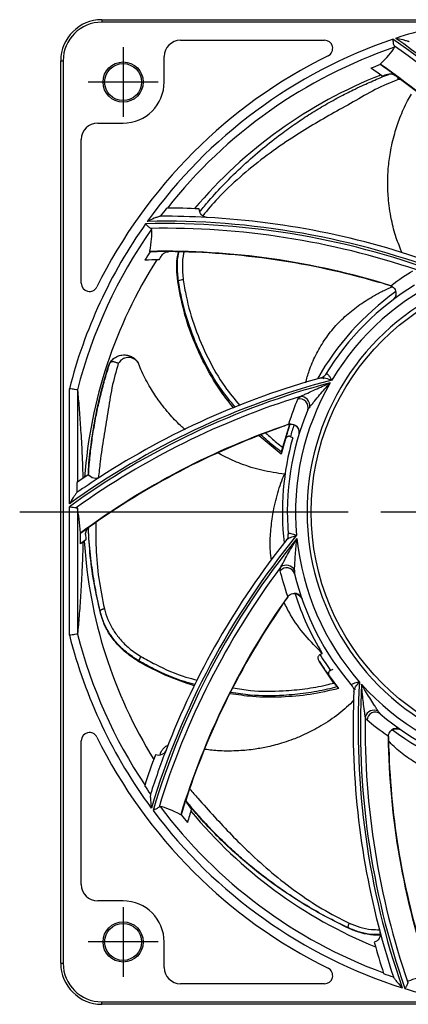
# Model space of a CAD drawing. Header units: millimetres. Extents: x 0 to 594, y 0 to 420.
# Tile 1 of 9: x 82 to 129, y 172 to 292. Entities that reach past the tile are written whole.
import ezdxf

# ---------------------------------------------------------------- set-up
doc = ezdxf.new("R2010")
doc.units = ezdxf.units.MM
doc.linetypes.add('CENTER', pattern=[27, 20, -2, 3, -2])

msp = doc.modelspace()

# ---------------------------------------------------------------- linework, layer by layer
at = {"color": 7}
for p, q in [((92, 292.5), (202, 292.5)), ((92, 292.5), (92, 292.2)), ((202, 292.2), (92, 292.2)), ((101.6, 290), (119.13, 290)), ((99.6, 284.9), (99.6, 288)), ((87, 177.5), (87, 287.5)), ((87, 287.5), (87.3, 287.5)), ((87.3, 287.5), (87.3, 177.5)), ((126.12, 285.53), (126.92, 285.86)), ((128.3, 285.2), (128.1, 285.21)), ((91.5, 279.9), (94.6, 279.9)), ((89.5, 260.37), (89.5, 277.9)), ((103.94, 269.11), (104.09, 269.3)), ((126.05, 260.41), (125.8, 260.48)), ((92.97, 250.64), (92.98, 250.66)), ((118.96, 248.73), (119.09, 248.95)), ((88.05, 233.48), (88.05, 247.51)), ((89.05, 247.35), (89.05, 236.14)), ((113.64, 242.77), (113.4, 242.67)), ((114.04, 240.39), (114.92, 243.19)), ((113.86, 239.54), (111.17, 241.78)), ((114.38, 241.41), (113.86, 239.54)), ((115.26, 241.53), (114.97, 241.68)), ((88.97, 236.08), (88.97, 234.86)), ((88.05, 217.49), (88.05, 233.13)), ((89.05, 232.96), (89.05, 217.65)), ((89.42, 228.63), (89.42, 229.88)), ((113.98, 221.2), (113.84, 220.98)), ((118.58, 215.12), (118.86, 215.27)), ((120.28, 211.65), (118.5, 214.3)), ((119.7, 212.55), (120.83, 210.98)), ((120.15, 213.32), (119.85, 213.18)), ((122.89, 210.86), (122.73, 211.04)), ((89.5, 187.1), (89.5, 204.63)), ((99.89, 203.6), (99.8, 203.43)), ((126.93, 203.95), (126.94, 203.69)), ((94.6, 185.1), (91.5, 185.1)), ((99.6, 177), (99.6, 180.1)), ((87, 177.5), (87.3, 177.5)), ((119.13, 175), (101.6, 175)), ((92, 172.8), (202, 172.8)), ((92, 172.5), (92, 172.8)), ((202, 172.5), (92, 172.5))]:
    msp.add_line(p, q, dxfattribs=at)
at = {"color": 7, "linetype": 'CENTER'}
for p, q in [((94.6, 289.15), (94.6, 280.65)), ((98.85, 284.9), (90.35, 284.9)), ((94.6, 184.35), (94.6, 175.85)), ((98.85, 180.1), (90.35, 180.1))]:
    msp.add_line(p, q, dxfattribs=at)
at = {"color": 7, "linetype": 'CENTER', "ltscale": 2}
msp.add_line((82, 232.5), (212, 232.5), dxfattribs=at)
at = {"color": 7}
for centre, radius in [((94.6, 284.9), 2.45), ((94.6, 284.9), 2.25), ((147, 232.5), 29.5), ((94.6, 180.1), 2.45), ((94.6, 180.1), 2.25)]:
    msp.add_circle(centre, radius, dxfattribs=at)
for centre, radius, start, end in [((92, 287.5), 5, 90, 180), ((92, 287.5), 4.7, 90, 180), ((147, 232.5), 60.83, 104.2893, 108.3924), ((147, 232.5), 60.83, 108.7205, 144.3924), ((101.6, 288), 2, 90, 180), ((119.13, 289), 1, 296.2561, 90), ((72.69, 210.88), 96.33, 32.9004, 55.3389), ((72.69, 210.88), 95.75, 35.2464, 54.9779), ((72.69, 210.88), 96.61, 32.7331, 55.2152), ((147, 232.5), 62, 116.2561, 153.7439), ((147, 232.5), 59.85, 108.8379, 141.7654), ((147, 232.5), 58.46, 111.1511, 112.3267), ((72.69, 210.88), 92.9, 53.6585, 55.0501), ((72.69, 210.88), 92.95, 36.707, 55.0614), ((147, 232.5), 57.25, 111.5463, 139.7756), ((72.69, 210.88), 91.9, 54.4019, 55.4608), ((147, 232.5), 57.04, 110.7503, 111.4073), ((72.69, 210.88), 92.9, 37.616, 53.6585), ((94.6, 284.9), 5, 270, 0), ((91.5, 277.9), 2, 90, 180), ((147, 232.5), 59.92, 141.8156, 143.0229), ((99.59, 171.33), 98.21, 87.4968, 89.8169), ((147, 232.5), 60.83, 144.7205, 165.7107), ((99.59, 171.33), 96.33, 68.9004, 91.3389), ((99.59, 171.33), 96.61, 68.7331, 91.2152), ((99.59, 171.33), 97.21, 86.9129, 90.2688), ((99.59, 171.33), 97.21, 69.413, 86.9129), ((147, 232.5), 59.85, 144.8379, 165.5931), ((99.59, 171.33), 95.75, 71.2464, 90.9779), ((147, 232.5), 58.46, 147.1511, 148.3267), ((99.59, 171.33), 92.95, 72.707, 91.0614), ((99.59, 171.33), 92.9, 89.6585, 91.0501), ((99.59, 171.33), 92.9, 73.6142, 89.6585), ((147, 232.5), 57.25, 147.5463, 175.7756), ((99.59, 171.33), 91.9, 90.4019, 91.4608), ((147, 232.5), 57.04, 146.7503, 147.4073), ((147, 232.5), 30, 90.955, 285.5099), ((102, 258.85), 1.95, 92.4829, 110.0427), ((147, 232.5), 31.4, 113.9202, 149.1964), ((99.59, 171.33), 92.93, 72.7323, 73.4567), ((90.5, 260.37), 1, 180, 333.7439), ((147, 232.5), 33, 125.6295, 150.559), ((147, 232.5), 32.4, 121.418, 148.8896), ((126.77, 259.1), 1.08, 52.4021, 65.3729), ((126.98, 259.1), 0.892, 309.6329, 24.1704), ((144.6, 155.15), 96.61, 104.7331, 125.8273), ((144.6, 155.15), 97.21, 105.413, 122.9129), ((118.49, 249.73), 0.917, 309.2346, 330.4602), ((144.6, 155.15), 96.33, 104.9004, 125.9473), ((147, 232.5), 31.4, 149.9202, 185.1964), ((144.6, 155.15), 95.75, 107.2464, 125.5854), ((116.13, 245.27), 1.01, 340.8315, 105.1635), ((116.18, 245.43), 1.16, 353.7663, 88.6466), ((147, 232.5), 32.4, 157.418, 184.8896), ((144.6, 155.15), 92.95, 108.707, 126.4252), ((144.6, 155.15), 92.9, 109.62, 125.6583), ((144.6, 155.15), 92.93, 108.7323, 109.4567), ((147, 232.5), 33.82, 161.5748, 164.729), ((115, 242.13), 1.08, 88.4034, 101.3724), ((147, 232.5), 33.32, 161.41, 164.0068), ((115.17, 242.25), 0.892, 345.6328, 60.1702), ((147, 232.5), 33, 164.1147, 186.559), ((144.6, 155.15), 98.21, 123.4968, 124.5049), ((144.6, 155.15), 97.21, 122.9129, 124.911), ((144.6, 155.15), 92.9, 125.6585, 126.4408), ((147, 232.5), 57.04, 182.7503, 183.4073), ((190.53, 168.51), 96.61, 140.7331, 163.2152), ((190.53, 168.51), 96.33, 140.9004, 163.3389), ((113.81, 229.68), 0.917, 345.2339, 6.4602), ((147, 232.5), 31.4, 185.9202, 221.1964), ((144.6, 155.15), 91.9, 126.4019, 126.9025), ((147, 232.5), 57.25, 183.5463, 211.7756), ((190.53, 168.51), 97.21, 141.4132, 158.9129), ((190.53, 168.51), 95.75, 143.2464, 162.9779), ((114.52, 224.69), 1.01, 16.8316, 141.1634), ((114.47, 224.85), 1.16, 29.7661, 124.6467), ((147, 232.5), 32.4, 193.418, 220.8896), ((190.53, 168.51), 92.95, 144.707, 163.0614), ((190.53, 168.51), 92.93, 144.7323, 145.4567), ((115.45, 221.48), 1.08, 124.4011, 137.3741), ((115.52, 221.68), 0.892, 21.6328, 96.1703), ((147, 232.5), 33, 197.6103, 211.4832), ((190.53, 168.51), 92.9, 145.6196, 161.6584), ((147, 232.5), 60.83, 194.2893, 216.3924), ((147, 232.5), 59.85, 194.4069, 213.7654), ((98.35, 213.75), 1.95, 143.9111, 161.4717), ((147, 232.5), 33.32, 211.4467, 215.4353), ((147, 232.5), 33.82, 212.5546, 216.1575), ((121.8, 210.71), 0.917, 21.2352, 42.46), ((219.83, 206.31), 96.61, 176.7331, 199.2152), ((219.83, 206.31), 96.33, 176.9004, 199.3389), ((147, 232.5), 31.4, 221.9202, 257.1964), ((219.83, 206.31), 97.21, 177.4134, 194.9129), ((125.18, 207.19), 1.16, 65.7663, 160.6466), ((125.32, 207.09), 1.01, 52.8316, 177.1634), ((147, 232.5), 32.4, 229.418, 256.8896), ((219.83, 206.31), 95.75, 179.2464, 198.9779), ((90.5, 204.63), 1, 26.2561, 180), ((127.95, 205.04), 1.08, 160.4036, 173.372), ((127.89, 205.24), 0.892, 57.6328, 132.1703), ((147, 232.5), 33, 233.6128, 258.559), ((147, 232.5), 62, 206.2561, 243.7439), ((219.83, 206.31), 92.95, 180.707, 199.0614), ((219.83, 206.31), 92.93, 180.7323, 181.4567), ((190.53, 168.51), 98.21, 159.4968, 161.8169), ((190.53, 168.51), 97.21, 158.9129, 162.2688), ((219.83, 206.31), 92.9, 181.6173, 197.6583), ((147, 232.5), 59.92, 213.8156, 215.0229), ((190.53, 168.51), 92.9, 161.6585, 163.0501), ((147, 232.5), 60.83, 216.7205, 252.3924), ((147, 232.5), 59.85, 216.8379, 249.7654), ((190.53, 168.51), 91.9, 162.4019, 163.4608), ((147, 232.5), 57.04, 218.7503, 219.4073), ((147, 232.5), 57.25, 219.5463, 247.7756), ((147, 232.5), 58.46, 219.1511, 220.3267), ((91.5, 187.1), 2, 180, 270), ((94.6, 180.1), 5, 0, 90), ((219.83, 206.31), 97.21, 194.9129, 198.2688), ((219.83, 206.31), 98.21, 195.4968, 197.8169), ((92, 177.5), 5, 180, 270), ((92, 177.5), 4.7, 180, 270), ((101.6, 177), 2, 180, 270), ((119.13, 176), 1, 270, 63.7439), ((147, 232.5), 59.92, 249.8156, 251.0229), ((147, 232.5), 60.83, 252.7205, 255.7107)]:
    msp.add_arc(centre, radius, start, end, dxfattribs=at)
for points, knots in [([(127.64, 289.29), (127.59, 289.37), (127.56, 289.5), (127.51, 289.79), (127.49, 289.95), (127.48, 290.11)], [0, 0, 0, 0, 0.5, 0.5, 1, 1, 1, 1]), ([(129.46, 289.79), (129.43, 289.81), (129.38, 289.84), (129.27, 289.88), (129.2, 289.9), (129, 289.95), (128.86, 289.99), (128.42, 290.1), (128.11, 290.16), (127.81, 290.23)], [0, 0, 0, 0, 0.125, 0.125, 0.25, 0.25, 0.5, 0.5, 1, 1, 1, 1]), ([(103.94, 269.09), (104.31, 269.55), (105.26, 270.71), (107.02, 272.6), (109.18, 274.73), (111.51, 276.77), (113.66, 278.46), (115.62, 279.86), (117.41, 281.04), (119.23, 282.15), (120.77, 283), (121.99, 283.63), (122.92, 284.09), (123.86, 284.53), (124.81, 284.95), (125.7, 285.33), (126.47, 285.65), (126.94, 285.83), (127.11, 285.9)], [0, 0, 0, 0, 0.061235, 0.157638, 0.272574, 0.381934, 0.484622, 0.560904, 0.634423, 0.707896, 0.781045, 0.81389, 0.845124, 0.884395, 0.915758, 0.948596, 0.981372, 1, 1, 1, 1]), ([(126.79, 285.84), (126.87, 285.87), (126.95, 285.89), (127.12, 285.9), (127.2, 285.9), (127.36, 285.88), (127.45, 285.86), (127.6, 285.8), (127.67, 285.76), (127.74, 285.71)], [0, 0, 0, 0, 0.25, 0.25, 0.5, 0.5, 0.75, 0.75, 1, 1, 1, 1]), ([(128.1, 285.21), (127.17, 284.83), (125.3, 284.05), (122.63, 282.46), (119.97, 281), (117.36, 279.49), (114.6, 277.74), (111.73, 275.72), (108.82, 273.34), (106.3, 270.99), (104.89, 269.32), (104.29, 268.6)], [0, 0, 0, 0, 0.103168, 0.206388, 0.309032, 0.411966, 0.5151, 0.644219, 0.773871, 0.903348, 1, 1, 1, 1]), ([(128.1, 285.21), (128.1, 285.26), (128.09, 285.32), (128.07, 285.37), (128.07, 285.38)], [0, 0, 0, 0, 0.903164, 1, 1, 1, 1]), ([(128.58, 264.1), (128.33, 264.7), (127.8, 266), (127.33, 267.83), (127.04, 269.47), (126.91, 270.7), (126.84, 271.78), (126.82, 272.97), (126.89, 274.48), (127.14, 276.45), (127.61, 278.53), (128.33, 280.63), (129.01, 282.24), (129.57, 283.15), (129.73, 283.42)], [0, 0, 0, 0, 0.097103, 0.21059, 0.283317, 0.345458, 0.396984, 0.444326, 0.523845, 0.622821, 0.740693, 0.841471, 0.95354, 1, 1, 1, 1]), ([(104.83, 268.4), (104.69, 268.41), (104.57, 268.44), (104.33, 268.55), (104.22, 268.63), (103.96, 268.92), (103.87, 269.18), (103.88, 269.45)], [0, 0, 0, 0, 0.25, 0.25, 0.5, 0.5, 1, 1, 1, 1]), ([(97.96, 267.07), (97.87, 267.1), (97.77, 267.19), (97.56, 267.39), (97.45, 267.51), (97.34, 267.64)], [0, 0, 0, 0, 0.5, 0.5, 1, 1, 1, 1]), ([(99.13, 268.54), (99.1, 268.54), (99.04, 268.53), (98.93, 268.49), (98.87, 268.47), (98.67, 268.4), (98.53, 268.35), (98.12, 268.18), (97.83, 268.05), (97.54, 267.92)], [0, 0, 0, 0, 0.125, 0.125, 0.25, 0.25, 0.5, 0.5, 1, 1, 1, 1]), ([(99.3, 263.77), (99.35, 263.84), (99.4, 263.91), (99.52, 264.02), (99.59, 264.07), (99.74, 264.14), (99.82, 264.17), (99.98, 264.21), (100.06, 264.22), (100.14, 264.22)], [0, 0, 0, 0, 0.25, 0.25, 0.5, 0.5, 0.75, 0.75, 1, 1, 1, 1]), ([(101.26, 260.59), (101.21, 261.12), (101.1, 262.2), (101.15, 263.41), (101.31, 264.03), (101.33, 264.14)], [0, 0, 0, 0, 0.444426, 0.901442, 1, 1, 1, 1]), ([(101.34, 260.68), (101.28, 261.28), (101.17, 262.41), (101.24, 263.58), (101.38, 264.1), (101.39, 264.14)], [0, 0, 0, 0, 0.520236, 0.965048, 1, 1, 1, 1]), ([(101.99, 264.14), (101.99, 264.1), (101.85, 263.59), (101.77, 262.46), (101.87, 261.37), (101.92, 260.79)], [0, 0, 0, 0, 0.033847, 0.485986, 1, 1, 1, 1]), ([(101.34, 260.68), (101.32, 260.66), (101.3, 260.64), (101.27, 260.6), (101.26, 260.59), (101.26, 260.59)], [0, 0, 0, 0, 0.506103, 0.999777, 1, 1, 1, 1]), ([(108.07, 245.17), (107.56, 245.81), (106.32, 247.36), (104.67, 250.14), (103.12, 253.44), (101.93, 256.95), (101.48, 259.37), (101.26, 260.59)], [0, 0, 0, 0, 0.143743, 0.350394, 0.567967, 0.78377, 1, 1, 1, 1]), ([(108.27, 245.25), (107.68, 245.97), (106.22, 247.74), (104.39, 250.94), (102.76, 254.69), (101.8, 257.98), (101.45, 260), (101.34, 260.68)], [0, 0, 0, 0, 0.163951, 0.402798, 0.641685, 0.880685, 1, 1, 1, 1]), ([(101.92, 260.79), (102.03, 260.13), (102.36, 258.15), (103.29, 254.91), (104.89, 251.22), (106.72, 248.02), (108.19, 246.22), (108.82, 245.46)], [0, 0, 0, 0, 0.117791, 0.353742, 0.589737, 0.825712, 1, 1, 1, 1]), ([(116.84, 248.23), (116.97, 248.73), (117.27, 249.89), (118.05, 251.63), (119.07, 253.42), (120.32, 255.06), (121.79, 256.52), (123.43, 257.8), (124.99, 258.77), (126.34, 259.5), (127.07, 259.82), (127.4, 259.97)], [0, 0, 0, 0, 0.094962, 0.221014, 0.347254, 0.473076, 0.59861, 0.724237, 0.849916, 0.931996, 1, 1, 1, 1]), ([(127.8, 259.46), (127.86, 259.26), (127.85, 259.04), (127.72, 258.63), (127.59, 258.45), (127.42, 258.32)], [0, 0, 0, 0, 0.5, 0.5, 1, 1, 1, 1]), ([(92.98, 250.66), (93.09, 250.81), (93.3, 251.12), (93.77, 251.44), (94.12, 251.57), (94.31, 251.61), (94.32, 251.61), (94.37, 251.62), (94.54, 251.65), (94.9, 251.66), (95.37, 251.56), (95.84, 251.33), (96.16, 251.05), (96.33, 250.83), (96.4, 250.73), (96.42, 250.69), (96.43, 250.68), (96.43, 250.67), (96.43, 250.67), (96.43, 250.67), (96.43, 250.67), (96.43, 250.68), (96.42, 250.69), (96.41, 250.7), (96.41, 250.71), (96.41, 250.71), (96.41, 250.71), (96.41, 250.71)], [0, 0, 0, 0, 0.130688, 0.259951, 0.392113, 0.392419, 0.394781, 0.401295, 0.425857, 0.520995, 0.650473, 0.765942, 0.884569, 0.942892, 0.960018, 0.967133, 0.972493, 0.974975, 0.976686, 0.978424, 0.981662, 0.985247, 0.992623, 0.997668, 0.999232, 0.999715, 1, 1, 1, 1]), ([(96.39, 250.73), (96.38, 250.74), (96.34, 250.81), (96.18, 250.99), (95.89, 251.19), (95.51, 251.33), (95.14, 251.35), (94.78, 251.27), (94.36, 251.07), (94.15, 250.78), (94.01, 250.59)], [0, 0, 0, 0, 0.009981, 0.082929, 0.224805, 0.363802, 0.498592, 0.631, 0.759579, 1, 1, 1, 1]), ([(90.36, 237.02), (90.36, 237.12), (90.38, 238.21), (90.64, 240.31), (91.13, 243.72), (91.86, 247.07), (92.56, 249.43), (92.85, 250.38)], [0, 0, 0, 0, 0.022301, 0.248313, 0.474313, 0.787726, 1, 1, 1, 1]), ([(90.39, 237.01), (90.4, 237.18), (90.44, 238.05), (90.6, 239.63), (90.87, 241.75), (91.16, 243.48), (91.43, 244.83), (91.66, 245.84), (91.89, 246.84), (92.15, 247.85), (92.41, 248.79), (92.69, 249.73), (92.88, 250.33), (92.97, 250.64)], [0, 0, 0, 0, 0.037681, 0.193712, 0.349647, 0.504892, 0.5746, 0.640889, 0.724235, 0.790797, 0.86049, 0.930051, 1, 1, 1, 1]), ([(94.01, 250.59), (93.73, 249.62), (93.17, 247.68), (92.75, 244.6), (92.23, 241.61), (91.82, 238.97), (91.66, 237.32), (91.59, 236.67)], [0, 0, 0, 0, 0.215329, 0.430767, 0.645004, 0.859845, 1, 1, 1, 1]), ([(92.85, 250.38), (92.86, 250.4), (92.9, 250.49), (92.93, 250.56), (92.96, 250.61), (92.97, 250.64)], [0, 0, 0, 0, 0.15688, 0.60561, 1, 1, 1, 1]), ([(94.01, 250.59), (93.96, 250.62), (93.87, 250.67), (93.72, 250.73), (93.55, 250.78), (93.39, 250.8), (93.25, 250.8), (93.13, 250.77), (93.04, 250.73), (93, 250.68), (92.98, 250.66)], [0, 0, 0, 0, 0.118253, 0.243667, 0.377508, 0.500013, 0.629475, 0.749973, 0.878026, 1, 1, 1, 1]), ([(96.41, 250.71), (96.42, 250.7), (96.43, 250.68), (96.44, 250.67), (96.44, 250.67), (96.43, 250.67), (96.42, 250.69), (96.41, 250.71), (96.4, 250.73), (96.39, 250.73)], [0, 0, 0, 0, 0.283064, 0.426311, 0.499678, 0.573636, 0.720426, 0.866363, 1, 1, 1, 1]), ([(102.16, 242.52), (102.03, 242.64), (101.39, 243.19), (100.26, 244.38), (98.92, 246.04), (97.73, 247.91), (96.9, 249.45), (96.53, 250.45), (96.42, 250.75)], [0, 0, 0, 0, 0.053827, 0.250503, 0.484728, 0.684984, 0.907678, 1, 1, 1, 1]), ([(118.7, 248.84), (118.77, 248.87), (118.86, 248.88), (119.06, 248.86), (119.17, 248.84), (119.52, 248.75), (119.78, 248.66), (120.03, 248.58)], [0, 0, 0, 0, 0.25, 0.25, 0.5, 0.5, 1, 1, 1, 1]), ([(119.06, 249.03), (119.04, 249.01), (118.96, 248.92), (118.84, 248.89), (118.75, 248.87)], [0, 0, 0, 0, 0.25702, 1, 1, 1, 1]), ([(119.29, 249.28), (119.31, 249.3), (119.33, 249.32), (119.38, 249.34), (119.41, 249.33), (119.49, 249.3), (119.56, 249.25), (119.69, 249.1), (119.75, 249), (119.89, 248.8), (119.96, 248.69), (120.03, 248.58)], [0, 0, 0, 0, 0.125, 0.125, 0.25, 0.25, 0.5, 0.5, 0.75, 0.75, 1, 1, 1, 1]), ([(89.03, 247.39), (88.99, 247.4), (88.87, 247.41), (88.6, 247.45), (88.5, 247.46), (88.28, 247.49), (88.16, 247.5), (88.05, 247.51)], [0, 0, 0, 0, 0.5, 0.5, 0.75, 0.75, 1, 1, 1, 1]), ([(89.05, 247.35), (89.11, 246.67), (89.17, 245.96), (89.29, 244.45), (89.35, 243.65), (89.46, 241.93), (89.52, 241.01), (89.58, 239.74), (89.59, 239.47), (89.62, 238.93), (89.63, 238.65), (89.66, 237.8), (89.68, 237.21), (89.7, 236.58)], [0, 0, 0, 0, 0.25, 0.25, 0.5, 0.5, 0.75, 0.75, 0.8125, 0.8125, 0.875, 0.875, 1, 1, 1, 1]), ([(116.21, 246.59), (116.35, 246.66), (116.5, 246.72), (116.79, 246.86), (116.94, 246.93), (117.39, 247.14), (117.69, 247.28), (118.6, 247.7), (119.21, 247.97), (119.83, 248.24)], [0, 0, 0, 0, 0.125, 0.125, 0.25, 0.25, 0.5, 0.5, 1, 1, 1, 1]), ([(117.33, 245.31), (117.42, 245.41), (117.52, 245.53), (117.72, 245.77), (117.82, 245.9), (118.12, 246.27), (118.33, 246.52), (118.95, 247.26), (119.39, 247.76), (119.83, 248.24)], [0, 0, 0, 0, 0.125, 0.125, 0.25, 0.25, 0.5, 0.5, 1, 1, 1, 1]), ([(115.87, 246.24), (115.89, 246.3), (115.94, 246.35), (116.05, 246.47), (116.12, 246.53), (116.21, 246.59)], [0, 0, 0, 0, 0.5, 0.5, 1, 1, 1, 1]), ([(117.33, 245.31), (117.28, 245.24), (117.23, 245.18), (117.14, 245.06), (117.11, 245), (117.08, 244.94)], [0, 0, 0, 0, 0.5, 0.5, 1, 1, 1, 1]), ([(115.61, 243.03), (115.79, 242.9), (115.91, 242.71), (116.04, 242.31), (116.05, 242.08), (115.99, 241.88)], [0, 0, 0, 0, 0.5, 0.5, 1, 1, 1, 1]), ([(113.9, 239.81), (113.59, 240.04), (112.72, 240.69), (111.92, 241.42), (111.41, 241.88)], [0, 0, 0, 0, 0.3640769, 1, 1, 1, 1]), ([(111.98, 242.12), (112.41, 241.73), (113.08, 241.13), (113.79, 240.58), (114.04, 240.39)], [0, 0, 0, 0, 0.6513926, 1, 1, 1, 1]), ([(114.97, 241.68), (114.94, 241.7), (114.86, 241.73), (114.75, 241.73), (114.63, 241.71), (114.5, 241.63), (114.42, 241.52), (114.39, 241.43), (114.38, 241.41)], [0, 0, 0, 0, 0.129616, 0.259201, 0.388923, 0.595049, 0.893287, 1, 1, 1, 1]), ([(113.9, 239.81), (113.91, 239.84), (113.92, 239.9), (113.95, 240.03), (113.98, 240.17), (114.01, 240.3), (114.03, 240.37), (114.04, 240.39)], [0, 0, 0, 0, 0.201228, 0.401924, 0.616461, 0.849977, 1, 1, 1, 1]), ([(114.28, 237.11), (113.35, 237.24), (111.53, 237.5), (109.06, 238.3), (107.3, 239.05), (106.41, 239.55), (106.18, 239.68)], [0, 0, 0, 0, 0.331239, 0.641628, 0.906623, 1, 1, 1, 1]), ([(113.86, 239.54), (113.87, 239.58), (113.88, 239.67), (113.9, 239.76), (113.9, 239.81)], [0, 0, 0, 0, 0.508223, 1, 1, 1, 1]), ([(91.78, 236.75), (91.67, 236.68), (91.55, 236.63), (91.29, 236.59), (91.16, 236.59), (90.77, 236.67), (90.54, 236.82), (90.4, 237.05)], [0, 0, 0, 0, 0.25, 0.25, 0.5, 0.5, 1, 1, 1, 1]), ([(112.67, 226.61), (112.62, 226.99), (112.48, 228.06), (112.53, 229.84), (112.74, 231.68), (113.03, 233.25), (113.34, 234.52), (113.71, 235.73), (114.03, 236.62), (114.21, 237.01), (114.26, 237.1), (114.28, 237.09), (114.28, 237.09)], [0, 0, 0, 0, 0.104473, 0.288274, 0.472152, 0.59224, 0.711546, 0.830504, 0.948353, 0.981797, 0.998512, 1, 1, 1, 1]), ([(114.28, 237.09), (114.29, 237.09), (114.3, 237.09), (114.31, 237.06), (114.31, 237.05)], [0, 0, 0, 0, 0.4469882, 1, 1, 1, 1]), ([(88.97, 234.86), (88.94, 234.84), (88.9, 234.8), (88.83, 234.71), (88.79, 234.66), (88.68, 234.5), (88.6, 234.38), (88.36, 234), (88.21, 233.74), (88.05, 233.48)], [0, 0, 0, 0, 0.125, 0.125, 0.25, 0.25, 0.5, 0.5, 1, 1, 1, 1]), ([(88.88, 233.02), (88.79, 233), (88.66, 233.01), (88.37, 233.06), (88.21, 233.09), (88.05, 233.13)], [0, 0, 0, 0, 0.5, 0.5, 1, 1, 1, 1]), ([(90.03, 229.76), (90.03, 229.85), (90.03, 229.93), (90.06, 230.09), (90.09, 230.17), (90.16, 230.32), (90.21, 230.39), (90.32, 230.52), (90.38, 230.58), (90.45, 230.62)], [0, 0, 0, 0, 0.25, 0.25, 0.5, 0.5, 0.75, 0.75, 1, 1, 1, 1]), ([(91.81, 220.4), (91.59, 221.39), (91.17, 223.28), (90.72, 226.25), (90.45, 228.65), (90.39, 230.16), (90.37, 230.58)], [0, 0, 0, 0, 0.292731, 0.559234, 0.87697, 1, 1, 1, 1]), ([(91.84, 220.16), (91.59, 221.31), (91.07, 223.61), (90.55, 227.07), (90.43, 229.4), (90.37, 230.55)], [0, 0, 0, 0, 0.338043, 0.676079, 1, 1, 1, 1]), ([(91.27, 231.16), (91.27, 230.15), (91.26, 227.88), (91.57, 224.37), (92.07, 221.91), (92.32, 220.68)], [0, 0, 0, 0, 0.288802, 0.644417, 1, 1, 1, 1]), ([(113.81, 225.8), (113.88, 225.94), (113.96, 226.08), (114.12, 226.36), (114.2, 226.51), (114.44, 226.94), (114.6, 227.23), (115.09, 228.11), (115.42, 228.69), (115.77, 229.26)], [0, 0, 0, 0, 0.125, 0.125, 0.25, 0.25, 0.5, 0.5, 1, 1, 1, 1]), ([(114.5, 229.08), (114.54, 229.15), (114.61, 229.21), (114.78, 229.32), (114.88, 229.36), (115.22, 229.49), (115.48, 229.58), (115.73, 229.66)], [0, 0, 0, 0, 0.25, 0.25, 0.5, 0.5, 1, 1, 1, 1]), ([(114.68, 229.45), (114.68, 229.42), (114.66, 229.31), (114.58, 229.21), (114.53, 229.14)], [0, 0, 0, 0, 0.25702, 1, 1, 1, 1]), ([(114.72, 229.79), (114.72, 229.82), (114.73, 229.84), (114.76, 229.89), (114.78, 229.9), (114.87, 229.93), (114.95, 229.92), (115.15, 229.87), (115.26, 229.84), (115.49, 229.75), (115.61, 229.7), (115.73, 229.66)], [0, 0, 0, 0, 0.125, 0.125, 0.25, 0.25, 0.5, 0.5, 0.75, 0.75, 1, 1, 1, 1]), ([(115.47, 225.43), (115.48, 225.56), (115.49, 225.72), (115.51, 226.03), (115.52, 226.19), (115.54, 226.66), (115.56, 226.99), (115.63, 227.96), (115.69, 228.61), (115.77, 229.26)], [0, 0, 0, 0, 0.125, 0.125, 0.25, 0.25, 0.5, 0.5, 1, 1, 1, 1]), ([(89.71, 228.84), (89.69, 228.18), (89.67, 227.56), (89.64, 226.67), (89.63, 226.38), (89.6, 225.81), (89.59, 225.54), (89.53, 224.2), (89.48, 223.25), (89.39, 221.91), (89.36, 221.48), (89.3, 220.64), (89.27, 220.24), (89.18, 219.08), (89.11, 218.34), (89.05, 217.65)], [0, 0, 0, 0, 0.125, 0.125, 0.1875, 0.1875, 0.25, 0.25, 0.5, 0.5, 0.625, 0.625, 0.75, 0.75, 1, 1, 1, 1]), ([(113.74, 225.32), (113.73, 225.38), (113.73, 225.45), (113.75, 225.61), (113.77, 225.7), (113.81, 225.8)], [0, 0, 0, 0, 0.5, 0.5, 1, 1, 1, 1]), ([(115.47, 225.43), (115.46, 225.34), (115.46, 225.26), (115.46, 225.11), (115.47, 225.04), (115.48, 224.98)], [0, 0, 0, 0, 0.5, 0.5, 1, 1, 1, 1]), ([(115.42, 222.57), (115.64, 222.56), (115.84, 222.49), (116.19, 222.24), (116.33, 222.06), (116.4, 221.86)], [0, 0, 0, 0, 0.5, 0.5, 1, 1, 1, 1]), ([(118.86, 215.27), (118.15, 215.99), (116.72, 217.43), (115.17, 219.56), (114.45, 220.99), (114.19, 221.5)], [0, 0, 0, 0, 0.389141, 0.781223, 1, 1, 1, 1]), ([(92.32, 220.68), (92.29, 220.68), (92.23, 220.68), (92.14, 220.66), (92.04, 220.63), (91.95, 220.59), (91.88, 220.54), (91.83, 220.49), (91.81, 220.44), (91.81, 220.41), (91.81, 220.4)], [0, 0, 0, 0, 0.111862, 0.234265, 0.364871, 0.500001, 0.635131, 0.765738, 0.888141, 1, 1, 1, 1]), ([(96.5, 214.37), (95.98, 214.7), (95.03, 215.31), (93.85, 216.46), (92.93, 217.68), (92.21, 219.01), (91.94, 219.93), (91.81, 220.4)], [0, 0, 0, 0, 0.224012, 0.415546, 0.612204, 0.803361, 1, 1, 1, 1]), ([(91.84, 220.16), (91.84, 220.18), (91.83, 220.24), (91.82, 220.32), (91.81, 220.38), (91.81, 220.4)], [0, 0, 0, 0, 0.300615, 0.788259, 1, 1, 1, 1]), ([(96.52, 214.25), (96.07, 214.54), (95.15, 215.13), (93.98, 216.23), (93, 217.46), (92.26, 218.78), (91.98, 219.7), (91.84, 220.16)], [0, 0, 0, 0, 0.197942, 0.401491, 0.59951, 0.803707, 1, 1, 1, 1]), ([(92.32, 220.68), (92.44, 220.25), (92.7, 219.36), (93.37, 218.1), (94.25, 216.92), (95.36, 215.81), (96.28, 215.21), (96.77, 214.89)], [0, 0, 0, 0, 0.191525, 0.38843, 0.579831, 0.776461, 1, 1, 1, 1]), ([(89.03, 217.61), (88.99, 217.6), (88.87, 217.59), (88.6, 217.55), (88.5, 217.54), (88.28, 217.51), (88.16, 217.5), (88.05, 217.49)], [0, 0, 0, 0, 0.5, 0.5, 0.75, 0.75, 1, 1, 1, 1]), ([(96.77, 214.89), (97.36, 214.57), (99.12, 213.6), (101.41, 212.58), (103.17, 212.13), (103.63, 212.01)], [0, 0, 0, 0, 0.2692257, 0.8085183, 1, 1, 1, 1]), ([(118.5, 214.3), (118.44, 214.42), (118.36, 214.58), (118.37, 214.83), (118.42, 214.97), (118.49, 215.07), (118.55, 215.1), (118.58, 215.12)], [0, 0, 0, 0, 0.448039, 0.628557, 0.810758, 0.913212, 1, 1, 1, 1]), ([(96.5, 214.37), (96.5, 214.35), (96.51, 214.31), (96.52, 214.27), (96.52, 214.25), (96.52, 214.25)], [0, 0, 0, 0, 0.5061011, 0.9997765, 1, 1, 1, 1]), ([(103.35, 211.49), (102.93, 211.59), (101.18, 212.04), (98.9, 213.06), (97.1, 214.04), (96.5, 214.37)], [0, 0, 0, 0, 0.175101, 0.725317, 1, 1, 1, 1]), ([(103.26, 211.33), (102.1, 211.71), (99.77, 212.49), (97.61, 213.66), (96.52, 214.25)], [0, 0, 0, 0, 0.497997, 1, 1, 1, 1]), ([(119.85, 213.18), (119.82, 213.16), (119.75, 213.13), (119.67, 213.04), (119.62, 212.93), (119.6, 212.78), (119.64, 212.64), (119.68, 212.57), (119.7, 212.55)], [0, 0, 0, 0, 0.129615, 0.2592, 0.388922, 0.59505, 0.893286, 1, 1, 1, 1]), ([(107.98, 211.06), (108.69, 210.94), (110.72, 210.62), (113.67, 210.64), (116.76, 210.92), (118.81, 211.29), (119.97, 211.58), (120.28, 211.65)], [0, 0, 0, 0, 0.172432, 0.495744, 0.710032, 0.924313, 1, 1, 1, 1]), ([(120.65, 211.18), (120.63, 211.2), (120.59, 211.25), (120.51, 211.35), (120.42, 211.46), (120.34, 211.57), (120.29, 211.63), (120.28, 211.65)], [0, 0, 0, 0, 0.2012281, 0.401924, 0.6164605, 0.849978, 1, 1, 1, 1]), ([(122.48, 211.33), (122.46, 211.36), (122.45, 211.38), (122.45, 211.44), (122.46, 211.46), (122.52, 211.53), (122.59, 211.57), (122.77, 211.65), (122.88, 211.69), (123.12, 211.76), (123.25, 211.79), (123.37, 211.82)], [0, 0, 0, 0, 0.125, 0.125, 0.25, 0.25, 0.5, 0.5, 0.75, 0.75, 1, 1, 1, 1]), ([(122.72, 210.63), (122.71, 210.71), (122.73, 210.8), (122.8, 210.98), (122.86, 211.08), (123.06, 211.39), (123.22, 211.6), (123.37, 211.82)], [0, 0, 0, 0, 0.25, 0.25, 0.5, 0.5, 1, 1, 1, 1]), ([(125.65, 208.24), (125.58, 208.36), (125.5, 208.49), (125.33, 208.75), (125.24, 208.89), (124.98, 209.29), (124.81, 209.56), (124.29, 210.39), (123.96, 210.95), (123.64, 211.52)], [0, 0, 0, 0, 0.125, 0.125, 0.25, 0.25, 0.5, 0.5, 1, 1, 1, 1]), ([(124.08, 207.57), (124.07, 207.73), (124.05, 207.89), (124.01, 208.21), (123.98, 208.37), (123.92, 208.86), (123.88, 209.19), (123.77, 210.19), (123.7, 210.86), (123.64, 211.52)], [0, 0, 0, 0, 0.125, 0.125, 0.25, 0.25, 0.5, 0.5, 1, 1, 1, 1]), ([(120.83, 210.98), (119.69, 210.72), (117.41, 210.19), (113.9, 209.9), (110.62, 209.91), (108.55, 210.22), (107.64, 210.35)], [0, 0, 0, 0, 0.264137, 0.529525, 0.79318, 1, 1, 1, 1]), ([(120.65, 211.18), (120.27, 211.08), (119.02, 210.76), (116.86, 210.38), (113.71, 210.08), (110.64, 210.05), (108.51, 210.39), (107.73, 210.52)], [0, 0, 0, 0, 0.090748, 0.297872, 0.505004, 0.817676, 1, 1, 1, 1]), ([(120.83, 210.98), (120.8, 211.01), (120.74, 211.08), (120.68, 211.15), (120.65, 211.18)], [0, 0, 0, 0, 0.508223, 1, 1, 1, 1]), ([(122.65, 211.04), (122.66, 211.01), (122.72, 210.91), (122.71, 210.79), (122.7, 210.7)], [0, 0, 0, 0, 0.257021, 1, 1, 1, 1]), ([(122.74, 209.56), (122.13, 208.99), (120.88, 207.82), (118.81, 206.45), (116.93, 205.46), (115.4, 204.82), (114.23, 204.41), (113.19, 204.11), (112.04, 203.83), (110.55, 203.55), (108.57, 203.36), (106.52, 203.34), (105.15, 203.5), (104.56, 203.57)], [0, 0, 0, 0, 0.125662, 0.260052, 0.374787, 0.448315, 0.511139, 0.563232, 0.611095, 0.691489, 0.791554, 0.910723, 1, 1, 1, 1]), ([(125.65, 208.24), (125.69, 208.17), (125.74, 208.11), (125.83, 207.99), (125.88, 207.93), (125.92, 207.89)], [0, 0, 0, 0, 0.5, 0.5, 1, 1, 1, 1]), ([(124.31, 207.14), (124.27, 207.18), (124.23, 207.24), (124.15, 207.38), (124.11, 207.47), (124.08, 207.57)], [0, 0, 0, 0, 0.5, 0.5, 1, 1, 1, 1]), ([(127.29, 205.9), (127.47, 206.03), (127.68, 206.09), (128.11, 206.09), (128.32, 206.03), (128.5, 205.9)], [0, 0, 0, 0, 0.5, 0.5, 1, 1, 1, 1]), ([(99.08, 202.86), (99.11, 202.98), (99.15, 203.1), (99.2, 203.22), (99.21, 203.23), (99.23, 203.27), (99.32, 203.43), (99.53, 203.71), (99.8, 203.96), (100.02, 204.05), (100.06, 204.07)], [0, 0, 0, 0, 0.233123, 0.233933, 0.240186, 0.257434, 0.322469, 0.574376, 0.917208, 1, 1, 1, 1]), ([(140.91, 199.59), (140.57, 199.56), (139.22, 199.43), (137.16, 199.59), (134.8, 200.01), (132.82, 200.62), (130.94, 201.47), (129.19, 202.58), (127.85, 203.64), (127.14, 204.37), (126.91, 204.61)], [0, 0, 0, 0, 0.066359, 0.267099, 0.40134, 0.535782, 0.669778, 0.803468, 0.937256, 1, 1, 1, 1]), ([(99.82, 203.48), (99.78, 203.36), (99.71, 203.25), (99.53, 203.06), (99.42, 202.98), (99.06, 202.82), (98.78, 202.81), (98.54, 202.91)], [0, 0, 0, 0, 0.25, 0.25, 0.5, 0.5, 1, 1, 1, 1]), ([(97.93, 198.11), (97.92, 198.08), (97.92, 198.02), (97.91, 197.9), (97.91, 197.84), (97.92, 197.63), (97.93, 197.48), (97.96, 197.03), (98, 196.72), (98.03, 196.41)], [0, 0, 0, 0, 0.125, 0.125, 0.25, 0.25, 0.5, 0.5, 1, 1, 1, 1]), ([(102.71, 198.72), (103.04, 198.35), (104.05, 197.22), (105.73, 195.35), (107.79, 193.14), (110.1, 190.84), (112.71, 188.5), (115.68, 186.18), (118.8, 184.09), (121.03, 182.95), (122.14, 182.38)], [0, 0, 0, 0, 0.056546, 0.173725, 0.291236, 0.408975, 0.556378, 0.70439, 0.852201, 1, 1, 1, 1]), ([(102.52, 196.8), (102.47, 196.86), (102.42, 196.94), (102.35, 197.09), (102.33, 197.17), (102.3, 197.33), (102.29, 197.41), (102.31, 197.58), (102.32, 197.66), (102.35, 197.74)], [0, 0, 0, 0, 0.25, 0.25, 0.5, 0.5, 0.75, 0.75, 1, 1, 1, 1]), ([(122.26, 181.68), (121.2, 182.2), (119.08, 183.23), (115.59, 185.28), (111.83, 187.87), (108.43, 190.69), (105.75, 193.3), (103.87, 195.28), (102.78, 196.66), (102.33, 197.22)], [0, 0, 0, 0, 0.1418775, 0.2837523, 0.4850855, 0.6863883, 0.8029184, 0.9194421, 1, 1, 1, 1]), ([(122.05, 181.8), (121.14, 182.25), (119.4, 183.1), (116.8, 184.6), (114.24, 186.23), (111.74, 188.05), (109.61, 189.77), (107.81, 191.37), (106.26, 192.85), (104.78, 194.38), (103.61, 195.69), (102.79, 196.65), (102.46, 197.06), (102.33, 197.22)], [0, 0, 0, 0, 0.1205611, 0.2303201, 0.3611795, 0.4856907, 0.6026054, 0.689455, 0.7731595, 0.8568122, 0.9400952, 0.9774904, 1, 1, 1, 1]), ([(98.97, 196.54), (98.91, 196.47), (98.8, 196.4), (98.54, 196.26), (98.39, 196.19), (98.24, 196.13)], [0, 0, 0, 0, 0.5, 0.5, 1, 1, 1, 1]), ([(122.14, 182.38), (122.13, 182.36), (122.1, 182.31), (122.05, 182.22), (122.02, 182.13), (121.99, 182.03), (121.99, 181.95), (122, 181.88), (122.02, 181.83), (122.04, 181.81), (122.05, 181.8)], [0, 0, 0, 0, 0.111861, 0.234267, 0.364872, 0.499998, 0.635129, 0.765736, 0.888142, 1, 1, 1, 1]), ([(122.26, 181.68), (122.24, 181.69), (122.18, 181.73), (122.11, 181.77), (122.06, 181.79), (122.05, 181.8)], [0, 0, 0, 0, 0.300614, 0.788258, 1, 1, 1, 1]), ([(125.92, 181), (125.57, 181), (124.71, 181), (123.39, 181.26), (122.5, 181.62), (122.05, 181.8)], [0, 0, 0, 0, 0.255055, 0.622263, 1, 1, 1, 1]), ([(122.14, 182.38), (122.56, 182.21), (123.41, 181.86), (124.67, 181.6), (125.49, 181.6), (125.81, 181.59)], [0, 0, 0, 0, 0.370186, 0.75077, 1, 1, 1, 1]), ([(125.92, 180.94), (125.65, 180.94), (124.85, 180.92), (123.59, 181.15), (122.7, 181.51), (122.26, 181.68)], [0, 0, 0, 0, 0.204555, 0.610127, 1, 1, 1, 1]), ([(125.89, 181.3), (125.92, 181.17), (125.93, 181.04), (125.9, 180.78), (125.86, 180.65), (125.66, 180.31), (125.44, 180.14), (125.19, 180.07)], [0, 0, 0, 0, 0.25, 0.25, 0.5, 0.5, 1, 1, 1, 1]), ([(127.52, 175.84), (127.53, 175.8), (127.55, 175.76), (127.62, 175.66), (127.66, 175.6), (127.79, 175.44), (127.88, 175.33), (128.18, 174.98), (128.39, 174.75), (128.6, 174.52)], [0, 0, 0, 0, 0.125, 0.125, 0.25, 0.25, 0.5, 0.5, 1, 1, 1, 1]), ([(129.28, 175.17), (129.27, 175.08), (129.22, 174.96), (129.1, 174.7), (129.01, 174.55), (128.93, 174.41)], [0, 0, 0, 0, 0.5, 0.5, 1, 1, 1, 1])]:
    msp.add_open_spline(points, degree=3, knots=knots, dxfattribs=at)
for points in [[(127.64, 289.29), (127.68, 289.23), (127.69, 289.18), (127.67, 289.14)], [(125.92, 287.08), (126.73, 287.85), (127.32, 288.53), (127.67, 289.14)], [(125.91, 287.02), (125.89, 287.03), (125.9, 287.05), (125.92, 287.08)], [(97.87, 264.27), (98.06, 265.36), (98.14, 266.27), (98.07, 266.97)], [(97.96, 267.07), (98.03, 267.04), (98.07, 267), (98.07, 266.97)], [(97.89, 264.21), (97.87, 264.21), (97.86, 264.23), (97.87, 264.27)], [(127.22, 260.08), (128.22, 260.84), (129.13, 261.44), (129.89, 261.91)], [(127.18, 260.07), (127.19, 260.07), (127.2, 260.08), (127.22, 260.08)], [(127.18, 260.07), (127.26, 260.04), (127.35, 260), (127.43, 259.95)], [(127.43, 259.95), (127.61, 259.84), (127.74, 259.67), (127.8, 259.46)], [(119.26, 249.24), (119.27, 249.25), (119.28, 249.26), (119.29, 249.28)], [(89.03, 247.39), (89.04, 247.39), (89.05, 247.38), (89.05, 247.35)], [(114.79, 243.19), (115.15, 244.39), (115.53, 245.41), (115.87, 246.24)], [(114.76, 243.15), (114.84, 243.18), (114.94, 243.2), (115.03, 243.21)], [(114.76, 243.15), (114.76, 243.16), (114.78, 243.17), (114.79, 243.19)], [(115.03, 243.21), (115.24, 243.22), (115.45, 243.15), (115.61, 243.03)], [(88.88, 233.02), (88.98, 233.04), (89.04, 233.02), (89.05, 232.96)], [(89.41, 229.94), (89.29, 231.18), (89.17, 232.19), (89.05, 232.96)], [(89.42, 229.88), (89.42, 229.87), (89.41, 229.9), (89.41, 229.94)], [(114.72, 229.74), (114.72, 229.75), (114.72, 229.77), (114.72, 229.79)], [(114.66, 222.21), (114.25, 223.4), (113.95, 224.45), (113.74, 225.32)], [(114.65, 222.17), (114.71, 222.24), (114.77, 222.31), (114.84, 222.37)], [(114.65, 222.17), (114.65, 222.18), (114.66, 222.19), (114.66, 222.21)], [(114.84, 222.37), (115, 222.5), (115.21, 222.57), (115.42, 222.57)], [(89.05, 217.65), (89.05, 217.62), (89.04, 217.61), (89.03, 217.61)], [(122.51, 211.29), (122.5, 211.3), (122.49, 211.31), (122.48, 211.33)], [(126.88, 205.17), (125.85, 205.88), (125, 206.56), (124.31, 207.14)], [(126.9, 205.13), (126.9, 205.22), (126.91, 205.31), (126.94, 205.4)], [(126.94, 205.4), (126.99, 205.61), (127.12, 205.78), (127.29, 205.9)], [(126.9, 205.13), (126.9, 205.14), (126.89, 205.15), (126.88, 205.17)], [(98.97, 196.54), (99.02, 196.6), (99.06, 196.62), (99.1, 196.62)], [(101.61, 195.59), (100.62, 196.11), (99.79, 196.47), (99.1, 196.62)], [(101.67, 195.59), (101.66, 195.57), (101.64, 195.57), (101.61, 195.59)], [(129.28, 175.17), (129.28, 175.25), (129.31, 175.3), (129.34, 175.32)], [(131.97, 175.96), (130.87, 175.8), (129.99, 175.6), (129.34, 175.32)]]:
    msp.add_open_spline(points, degree=3, dxfattribs=at)

doc.saveas('drawing.dxf')
